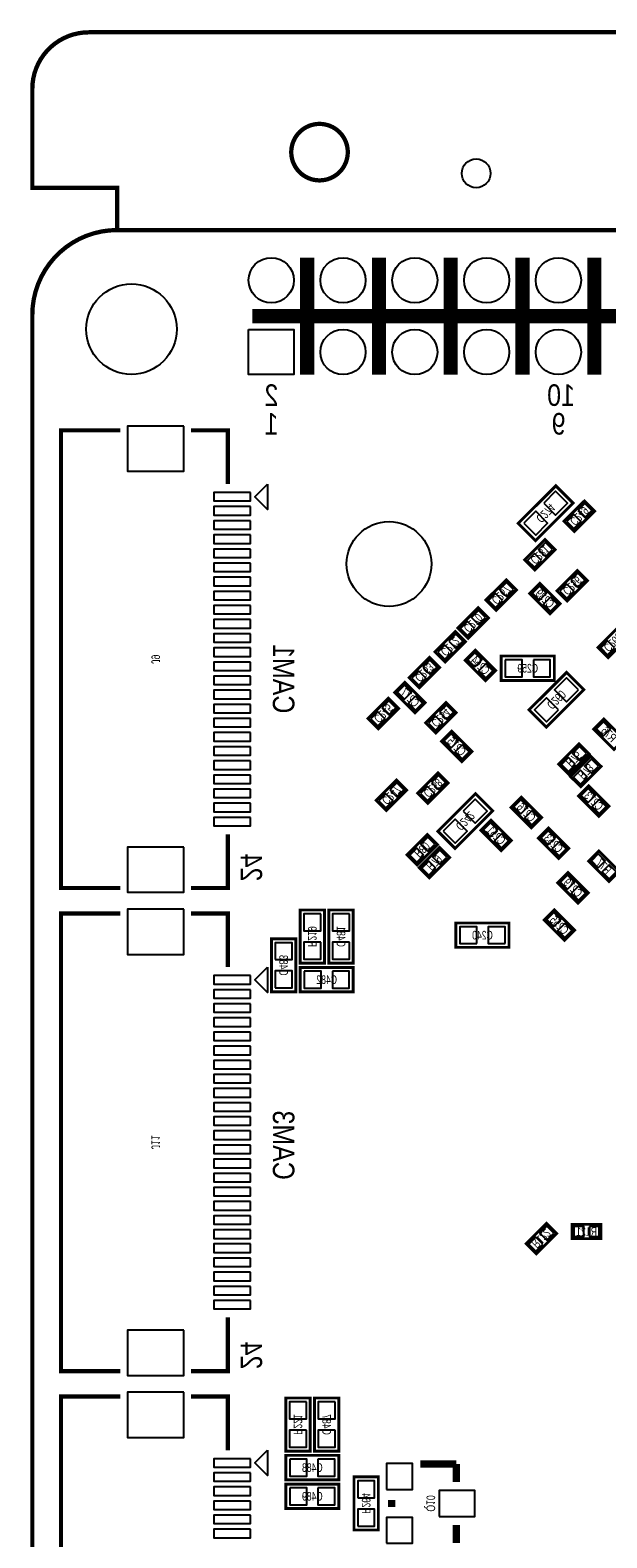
# Model space of a CAD drawing. Extents: x 0 to 125, y -7 to 87.
# Tile 2 of 13: x 0 to 20, y 34 to 87. Entities that reach past the tile are written whole.
import ezdxf
from ezdxf.enums import TextEntityAlignment as Align

# ---------------------------------------------------------------- set-up
doc = ezdxf.new("R2010")
doc.units = 0
for name, color, linetype in [('BG_OUTLINE', 12, 'CONTINUOUS'), ('BG_SILKSCREEN_BOTTOM', 150, 'CONTINUOUS'), ('PG_SILKSCREEN_BOTTOM', 150, 'CONTINUOUS'), ('PIN_BOTTOM', 202, 'CONTINUOUS'), ('RD_SILKSCREEN_BOTTOM', 150, 'CONTINUOUS')]:
    doc.layers.add(name, color=color, linetype=linetype)

msp = doc.modelspace()

# ---------------------------------------------------------------- linework, layer by layer
at = {"layer": 'BG_OUTLINE', "const_width": 0.1524}
for points in [[(2.999994, 80.000094), (2.999994, 81.500091), (0, 81.500091), (0, 85.000084, -0.414214), (1.999996, 87.00008), (123.000008, 87.00008, -0.414214), (125.000004, 85.000084), (125.000004, 81.500091), (122.00001, 81.500091), (122.00001, 80.000094)], [(11.159998, 82.758077, 1), (9.160002, 82.758077, 1), (11.159998, 82.758077)], [(125.000004, 77.0001), (125.000004, 2.999994, -0.414214), (122.00001, 0), (2.999994, 0, -0.414214), (0, 2.999994), (0, 77.0001, -0.414214), (2.999994, 80.000094), (122.00001, 80.000094, -0.414214), (125.000004, 77.0001)]]:
    msp.add_lwpolyline(points, format="xyb", dxfattribs=at)
at = {"layer": 'PG_SILKSCREEN_BOTTOM'}
for points, const_width in [([(9.721977, 74.882096), (9.721977, 79.022092)], 0.499999), ([(12.261977, 74.882096), (12.261977, 79.022092)], 0.499999), ([(14.801977, 74.882096), (14.801977, 79.022092)], 0.499999), ([(17.341977, 74.882096), (17.341977, 79.022092)], 0.499999), ([(19.881977, 74.882096), (19.881977, 79.022092)], 0.499999), ([(7.781976, 76.952094), (57.581978, 76.952094)], 0.499999), ([(3.115996, 72.909989), (1.016, 72.909989), (1.016, 56.70997), (3.115996, 56.70997)], 0.150012), ([(5.615991, 72.909989), (6.915988, 72.909989), (6.915988, 71.009967)], 0.150012), ([(17.801793, 69.007126), (19.130874, 70.336207), (18.520207, 70.946874), (17.191126, 69.617793), (17.801793, 69.007126)], 0.1016), ([(18.81599, 69.695797), (19.534403, 70.41421), (19.89361, 70.055003), (19.175197, 69.33659), (18.81599, 69.695797)], 0.1016), ([(18.49661, 68.683403), (17.778197, 67.96499), (17.41899, 68.324197), (18.137403, 69.04261), (18.49661, 68.683403)], 0.1016), ([(18.56199, 67.231997), (19.280403, 67.95041), (19.63961, 67.591203), (18.921197, 66.87279), (18.56199, 67.231997)], 0.1016), ([(17.12501, 67.261003), (16.406597, 66.54259), (16.04739, 66.901797), (16.765803, 67.62021), (17.12501, 67.261003)], 0.1016), ([(17.955997, 67.49321), (18.67441, 66.774797), (18.315203, 66.41559), (17.59679, 67.134003), (17.955997, 67.49321)], 0.1016), ([(16.13441, 66.270403), (15.415997, 65.55199), (15.05679, 65.911197), (15.775203, 66.62961), (16.13441, 66.270403)], 0.1016), ([(14.24399, 65.072997), (14.962403, 65.79141), (15.32161, 65.432203), (14.603197, 64.71379), (14.24399, 65.072997)], 0.1016), ([(21.08741, 65.584603), (20.368997, 64.86619), (20.00979, 65.225397), (20.728203, 65.94381), (21.08741, 65.584603)], 0.1016), ([(16.029203, 64.05339), (15.31079, 64.771803), (15.669997, 65.13101), (16.38841, 64.412597), (16.029203, 64.05339)], 0.1016), ([(13.32959, 64.158597), (14.048003, 64.87701), (14.40721, 64.517803), (13.688797, 63.79939), (13.32959, 64.158597)], 0.1016), ([(16.5862, 64.0588), (18.4658, 64.0588), (18.4658, 64.9224), (16.5862, 64.9224), (16.5862, 64.0588)], 0.1016), ([(18.901207, 64.342874), (17.572126, 63.013793), (18.182793, 62.403126), (19.511874, 63.732207), (18.901207, 64.342874)], 0.1016), ([(13.180797, 63.98801), (13.89921, 63.269597), (13.540003, 62.91039), (12.82159, 63.628803), (13.180797, 63.98801)], 0.1016), ([(11.88179, 62.710797), (12.600203, 63.42921), (12.95941, 63.070003), (12.240997, 62.35159), (11.88179, 62.710797)], 0.1016), ([(13.91379, 62.558397), (14.632203, 63.27681), (14.99141, 62.917603), (14.272997, 62.19919), (13.91379, 62.558397)], 0.1016), ([(20.218908, 62.692102), (20.937322, 61.973689), (20.578115, 61.614482), (19.859701, 62.332895), (20.218908, 62.692102)], 0.1016), ([(14.831797, 62.26081), (15.55021, 61.542397), (15.191003, 61.18319), (14.47259, 61.901603), (14.831797, 62.26081)], 0.1016), ([(19.69803, 61.452811), (18.979617, 60.734397), (18.62041, 61.093604), (19.338823, 61.812018), (19.69803, 61.452811)], 0.1016), ([(20.12221, 61.012603), (19.403797, 60.29419), (19.04459, 60.653397), (19.763003, 61.37181), (20.12221, 61.012603)], 0.1016), ([(13.63439, 60.069197), (14.352803, 60.78761), (14.71201, 60.428403), (13.993597, 59.70999), (13.63439, 60.069197)], 0.1016), ([(12.16119, 59.815197), (12.879603, 60.53361), (13.23881, 60.174403), (12.520397, 59.45599), (12.16119, 59.815197)], 0.1016), ([(20.042403, 59.25279), (19.32399, 59.971203), (19.683197, 60.33041), (20.40161, 59.611997), (20.042403, 59.25279)], 0.1016), ([(14.956993, 58.110526), (16.286074, 59.439607), (15.675407, 60.050274), (14.346326, 58.721193), (14.956993, 58.110526)], 0.1016), ([(17.654803, 58.84639), (16.93639, 59.564803), (17.295597, 59.92401), (18.01401, 59.205597), (17.654803, 58.84639)], 0.1016), ([(16.228797, 59.11121), (16.94721, 58.392797), (16.588003, 58.03359), (15.86959, 58.752003), (16.228797, 59.11121)], 0.1016), ([(18.620003, 57.75419), (17.90159, 58.472603), (18.260797, 58.83181), (18.97921, 58.113397), (18.620003, 57.75419)], 0.1016), ([(5.615991, 56.70997), (6.915988, 56.70997), (6.915988, 58.609992)], 0.150012), ([(14.33101, 58.244003), (13.612597, 57.52559), (13.25339, 57.884797), (13.971803, 58.60321), (14.33101, 58.244003)], 0.1016), ([(14.76281, 57.786803), (14.044397, 57.06839), (13.68519, 57.427597), (14.403603, 58.14601), (14.76281, 57.786803)], 0.1016), ([(20.398003, 56.94139), (19.67959, 57.659803), (20.038797, 58.01901), (20.75721, 57.300597), (20.398003, 56.94139)], 0.1016), ([(19.305803, 56.17939), (18.58739, 56.897803), (18.946597, 57.25701), (19.66501, 56.538597), (19.305803, 56.17939)], 0.1016), ([(3.115996, 55.809998), (1.016, 55.809998), (1.016, 39.609979), (3.115996, 39.609979)], 0.150012), ([(5.615991, 55.809998), (6.915988, 55.809998), (6.915988, 53.909976)], 0.150012), ([(9.4742, 55.9308), (9.4742, 54.0512), (10.3378, 54.0512), (10.3378, 55.9308), (9.4742, 55.9308)], 0.1016), ([(10.4902, 55.9308), (10.4902, 54.0512), (11.3538, 54.0512), (11.3538, 55.9308), (10.4902, 55.9308)], 0.1016), ([(16.8656, 55.4736), (14.986, 55.4736), (14.986, 54.61), (16.8656, 54.61), (16.8656, 55.4736)], 0.1016), ([(18.463997, 55.93621), (19.18241, 55.217797), (18.823203, 54.85859), (18.10479, 55.577003), (18.463997, 55.93621)], 0.1016), ([(9.3218, 53.0352), (9.3218, 54.9148), (8.4582, 54.9148), (8.4582, 53.0352), (9.3218, 53.0352)], 0.1016), ([(9.4742, 53.0352), (11.3538, 53.0352), (11.3538, 53.8988), (9.4742, 53.8988), (9.4742, 53.0352)], 0.1016), ([(18.54741, 44.477203), (17.828997, 43.75879), (17.46979, 44.117997), (18.188203, 44.83641), (18.54741, 44.477203)], 0.1016), ([(19.1008, 44.8056), (20.1168, 44.8056), (20.1168, 44.2976), (19.1008, 44.2976), (19.1008, 44.8056)], 0.1016), ([(5.615991, 39.609979), (6.915988, 39.609979), (6.915988, 41.510001)], 0.150012), ([(3.115996, 38.710006), (1.016, 38.710006), (1.016, 22.509988), (3.115996, 22.509988)], 0.150012), ([(5.615991, 38.710006), (6.915988, 38.710006), (6.915988, 36.809985)], 0.150012), ([(8.9662, 38.6588), (8.9662, 36.7792), (9.8298, 36.7792), (9.8298, 38.6588), (8.9662, 38.6588)], 0.1016), ([(9.9822, 38.6588), (9.9822, 36.7792), (10.8458, 36.7792), (10.8458, 38.6588), (9.9822, 38.6588)], 0.1016), ([(8.9662, 35.7632), (10.8458, 35.7632), (10.8458, 36.6268), (8.9662, 36.6268), (8.9662, 35.7632)], 0.1016), ([(14.9987, 36.322), (13.7287, 36.322)], 0.254), ([(14.9987, 35.687), (14.9987, 36.322)], 0.254), ([(12.2428, 33.9852), (12.2428, 35.8648), (11.3792, 35.8648), (11.3792, 33.9852), (12.2428, 33.9852)], 0.1016), ([(8.9662, 34.7472), (10.8458, 34.7472), (10.8458, 35.6108), (8.9662, 35.6108), (8.9662, 34.7472)], 0.1016), ([(12.7127, 34.798), (12.7127, 35.052)], 0.254), ([(14.9987, 34.163), (14.9987, 33.528)], 0.254)]:
    msp.add_lwpolyline(points, dxfattribs=dict(at, const_width=const_width))
for points in [[(8.315985, 71.008977), (8.315985, 70.110985), (7.86699, 70.559981)], [(8.315985, 53.908985), (8.315985, 53.010994), (7.86699, 53.45999)], [(8.315985, 36.808994), (8.315985, 35.911003), (7.86699, 36.359998)]]:
    msp.add_lwpolyline(points, close=True, dxfattribs=at)
at = {"layer": 'PIN_BOTTOM'}
for points in [[(7.651877, 76.482194), (9.252077, 76.482194), (9.252077, 74.881994), (7.651877, 74.881994)], [(5.364988, 73.059925), (3.364992, 73.059925), (3.364992, 71.46003), (5.364988, 71.46003)], [(7.71699, 70.709981), (6.416992, 70.709981), (6.416992, 70.409981), (7.71699, 70.409981)], [(18.090634, 70.330466), (18.514466, 69.906634), (18.938299, 70.330466), (18.514466, 70.754299)], [(7.71699, 70.209981), (6.416992, 70.209981), (6.416992, 69.909982), (7.71699, 69.909982)], [(17.383701, 69.623534), (17.807534, 69.199701), (18.231366, 69.623534), (17.807534, 70.047366)], [(18.912791, 69.680887), (19.160287, 69.433391), (19.407783, 69.680887), (19.160287, 69.928383)], [(19.301817, 70.069913), (19.549313, 69.822417), (19.796809, 70.069913), (19.549313, 70.317409)], [(7.71699, 69.709982), (6.416992, 69.709982), (6.416992, 69.409983), (7.71699, 69.409983)], [(7.71699, 69.209983), (6.416992, 69.209983), (6.416992, 68.909984), (7.71699, 68.909984)], [(18.399809, 68.698313), (18.152313, 68.945809), (17.904817, 68.698313), (18.152313, 68.450817)], [(7.71699, 68.709984), (6.416992, 68.709984), (6.416992, 68.409985), (7.71699, 68.409985)], [(18.010783, 68.309287), (17.763287, 68.556783), (17.515791, 68.309287), (17.763287, 68.061791)], [(7.71699, 68.209985), (6.416992, 68.209985), (6.416992, 67.909986), (7.71699, 67.909986)], [(19.047817, 67.606113), (19.295313, 67.358617), (19.542809, 67.606113), (19.295313, 67.853609)], [(7.71699, 67.709986), (6.416992, 67.709986), (6.416992, 67.409987), (7.71699, 67.409987)], [(17.028209, 67.275913), (16.780713, 67.523409), (16.533217, 67.275913), (16.780713, 67.028417)], [(17.941087, 67.396409), (17.693591, 67.148913), (17.941087, 66.901417), (18.188583, 67.148913)], [(18.658791, 67.217087), (18.906287, 66.969591), (19.153783, 67.217087), (18.906287, 67.464583)], [(7.71699, 67.209987), (6.416992, 67.209987), (6.416992, 66.909988), (7.71699, 66.909988)], [(16.639183, 66.886887), (16.391687, 67.134383), (16.144191, 66.886887), (16.391687, 66.639391)], [(18.330113, 67.007383), (18.082617, 66.759887), (18.330113, 66.512391), (18.577609, 66.759887)], [(7.71699, 66.709988), (6.416992, 66.709988), (6.416992, 66.409989), (7.71699, 66.409989)], [(7.71699, 66.20999), (6.416992, 66.20999), (6.416992, 65.90999), (7.71699, 65.90999)], [(16.037609, 66.285313), (15.790113, 66.532809), (15.542617, 66.285313), (15.790113, 66.037817)], [(7.71699, 65.709991), (6.416992, 65.709991), (6.416992, 65.409991), (7.71699, 65.409991)], [(14.729817, 65.447113), (14.977313, 65.199617), (15.224809, 65.447113), (14.977313, 65.694609)], [(15.648583, 65.896287), (15.401087, 66.143783), (15.153591, 65.896287), (15.401087, 65.648791)], [(7.71699, 65.209992), (6.416992, 65.209992), (6.416992, 64.909992), (7.71699, 64.909992)], [(14.340791, 65.058087), (14.588287, 64.810591), (14.835783, 65.058087), (14.588287, 65.305583)], [(20.601583, 65.210487), (20.354087, 65.457983), (20.106591, 65.210487), (20.354087, 64.962991)], [(7.71699, 64.709967), (6.416992, 64.709967), (6.416992, 64.409968), (7.71699, 64.409968)], [(13.815417, 64.532713), (14.062913, 64.285217), (14.310409, 64.532713), (14.062913, 64.780209)], [(15.655087, 64.539217), (15.902583, 64.786713), (15.655087, 65.034209), (15.407591, 64.786713)], [(16.044113, 64.150191), (16.291609, 64.397687), (16.044113, 64.645183), (15.796617, 64.397687)], [(16.726433, 64.790295), (16.726433, 64.190905), (17.325823, 64.190905), (17.325823, 64.790295)], [(17.726177, 64.790295), (17.726177, 64.190905), (18.325567, 64.190905), (18.325567, 64.790295)], [(7.71699, 64.209968), (6.416992, 64.209968), (6.416992, 63.909969), (7.71699, 63.909969)], [(13.426391, 64.143687), (13.673887, 63.896191), (13.921383, 64.143687), (13.673887, 64.391183)], [(19.319299, 63.726466), (18.895466, 64.150299), (18.471634, 63.726466), (18.895466, 63.302634)], [(7.71699, 63.709969), (6.416992, 63.709969), (6.416992, 63.40997), (7.71699, 63.40997)], [(13.165887, 63.891209), (12.918391, 63.643713), (13.165887, 63.396217), (13.413383, 63.643713)], [(7.71699, 63.20997), (6.416992, 63.20997), (6.416992, 62.909971), (7.71699, 62.909971)], [(12.367617, 63.084913), (12.615113, 62.837417), (12.862609, 63.084913), (12.615113, 63.332409)], [(13.554913, 63.502183), (13.307417, 63.254687), (13.554913, 63.007191), (13.802409, 63.254687)], [(14.399617, 62.932513), (14.647113, 62.685017), (14.894609, 62.932513), (14.647113, 63.180009)], [(18.612366, 63.019534), (18.188534, 63.443366), (17.764701, 63.019534), (18.188534, 62.595701)], [(7.71699, 62.709971), (6.416992, 62.709971), (6.416992, 62.409972), (7.71699, 62.409972)], [(11.978591, 62.695887), (12.226087, 62.448391), (12.473583, 62.695887), (12.226087, 62.943383)], [(14.010591, 62.543487), (14.258087, 62.295991), (14.505583, 62.543487), (14.258087, 62.790983)], [(20.203998, 62.595301), (19.956502, 62.347805), (20.203998, 62.100309), (20.451494, 62.347805)], [(7.71699, 62.209972), (6.416992, 62.209972), (6.416992, 61.909973), (7.71699, 61.909973)], [(14.816887, 62.164009), (14.569391, 61.916513), (14.816887, 61.669017), (15.064383, 61.916513)], [(7.71699, 61.709973), (6.416992, 61.709973), (6.416992, 61.409974), (7.71699, 61.409974)], [(15.205913, 61.774983), (14.958417, 61.527487), (15.205913, 61.279991), (15.453409, 61.527487)], [(19.601229, 61.467721), (19.353733, 61.715216), (19.106237, 61.467721), (19.353733, 61.220225)], [(7.71699, 61.209974), (6.416992, 61.209974), (6.416992, 60.909975), (7.71699, 60.909975)], [(19.212203, 61.078694), (18.964707, 61.32619), (18.717211, 61.078694), (18.964707, 60.831198)], [(19.636383, 60.638487), (19.388887, 60.885983), (19.141391, 60.638487), (19.388887, 60.390991)], [(20.025409, 61.027513), (19.777913, 61.275009), (19.530417, 61.027513), (19.777913, 60.780017)], [(7.71699, 60.709975), (6.416992, 60.709975), (6.416992, 60.409976), (7.71699, 60.409976)], [(12.647017, 60.189313), (12.894513, 59.941817), (13.142009, 60.189313), (12.894513, 60.436809)], [(14.120217, 60.443313), (14.367713, 60.195817), (14.615209, 60.443313), (14.367713, 60.690809)], [(7.71699, 60.209976), (6.416992, 60.209976), (6.416992, 59.909977), (7.71699, 59.909977)], [(12.257991, 59.800287), (12.505487, 59.552791), (12.752983, 59.800287), (12.505487, 60.047783)], [(13.731191, 60.054287), (13.978687, 59.806791), (14.226183, 60.054287), (13.978687, 60.301783)], [(15.245834, 59.433866), (15.669666, 59.010034), (16.093499, 59.433866), (15.669666, 59.857699)], [(17.280687, 59.332217), (17.528183, 59.579713), (17.280687, 59.827209), (17.033191, 59.579713)], [(19.668287, 59.738617), (19.915783, 59.986113), (19.668287, 60.233609), (19.420791, 59.986113)], [(20.057313, 59.349591), (20.304809, 59.597087), (20.057313, 59.844583), (19.809817, 59.597087)], [(7.71699, 59.709977), (6.416992, 59.709977), (6.416992, 59.409978), (7.71699, 59.409978)], [(17.669713, 58.943191), (17.917209, 59.190687), (17.669713, 59.438183), (17.422217, 59.190687)], [(7.71699, 59.209978), (6.416992, 59.209978), (6.416992, 58.909979), (7.71699, 58.909979)], [(14.538901, 58.726934), (14.962734, 58.303101), (15.386566, 58.726934), (14.962734, 59.150766)], [(16.213887, 59.014409), (15.966391, 58.766913), (16.213887, 58.519417), (16.461383, 58.766913)], [(18.245887, 58.240017), (18.493383, 58.487513), (18.245887, 58.735009), (17.998391, 58.487513)], [(14.234209, 58.258913), (13.986713, 58.506409), (13.739217, 58.258913), (13.986713, 58.011417)], [(16.602913, 58.625383), (16.355417, 58.377887), (16.602913, 58.130391), (16.850409, 58.377887)], [(18.634913, 57.850991), (18.882409, 58.098487), (18.634913, 58.345983), (18.387417, 58.098487)], [(5.364988, 58.159929), (3.364992, 58.159929), (3.364992, 56.560034), (5.364988, 56.560034)], [(13.845183, 57.869887), (13.597687, 58.117383), (13.350191, 57.869887), (13.597687, 57.622391)], [(14.276983, 57.412687), (14.029487, 57.660183), (13.781991, 57.412687), (14.029487, 57.165191)], [(14.666009, 57.801713), (14.418513, 58.049209), (14.171017, 57.801713), (14.418513, 57.554217)], [(20.023887, 57.427217), (20.271383, 57.674713), (20.023887, 57.922209), (19.776391, 57.674713)], [(18.931687, 56.665217), (19.179183, 56.912713), (18.931687, 57.160209), (18.684191, 56.912713)], [(20.412913, 57.038191), (20.660409, 57.285687), (20.412913, 57.533183), (20.165417, 57.285687)], [(19.320713, 56.276191), (19.568209, 56.523687), (19.320713, 56.771183), (19.073217, 56.523687)], [(5.364988, 55.959934), (3.364992, 55.959934), (3.364992, 54.360039), (5.364988, 54.360039)], [(10.205695, 55.790567), (9.606305, 55.790567), (9.606305, 55.191177), (10.205695, 55.191177)], [(11.221695, 55.790567), (10.622305, 55.790567), (10.622305, 55.191177), (11.221695, 55.191177)], [(18.449087, 55.839409), (18.201591, 55.591913), (18.449087, 55.344417), (18.696583, 55.591913)], [(15.725623, 54.742105), (15.725623, 55.341495), (15.126233, 55.341495), (15.126233, 54.742105)], [(16.725367, 54.742105), (16.725367, 55.341495), (16.125977, 55.341495), (16.125977, 54.742105)], [(18.838113, 55.450383), (18.590617, 55.202887), (18.838113, 54.955391), (19.085609, 55.202887)], [(8.590305, 54.175177), (9.189695, 54.175177), (9.189695, 54.774567), (8.590305, 54.774567)], [(10.205695, 54.790823), (9.606305, 54.790823), (9.606305, 54.191433), (10.205695, 54.191433)], [(11.221695, 54.790823), (10.622305, 54.790823), (10.622305, 54.191433), (11.221695, 54.191433)], [(7.71699, 53.609989), (6.416992, 53.609989), (6.416992, 53.30999), (7.71699, 53.30999)], [(8.590305, 53.175433), (9.189695, 53.175433), (9.189695, 53.774823), (8.590305, 53.774823)], [(9.614433, 53.766695), (9.614433, 53.167305), (10.213823, 53.167305), (10.213823, 53.766695)], [(10.614177, 53.766695), (10.614177, 53.167305), (11.213567, 53.167305), (11.213567, 53.766695)], [(7.71699, 53.10999), (6.416992, 53.10999), (6.416992, 52.809991), (7.71699, 52.809991)], [(7.71699, 52.609991), (6.416992, 52.609991), (6.416992, 52.309992), (7.71699, 52.309992)], [(7.71699, 52.109992), (6.416992, 52.109992), (6.416992, 51.809993), (7.71699, 51.809993)], [(7.71699, 51.609993), (6.416992, 51.609993), (6.416992, 51.309994), (7.71699, 51.309994)], [(7.71699, 51.109994), (6.416992, 51.109994), (6.416992, 50.809995), (7.71699, 50.809995)], [(7.71699, 50.609995), (6.416992, 50.609995), (6.416992, 50.309996), (7.71699, 50.309996)], [(7.71699, 50.109996), (6.416992, 50.109996), (6.416992, 49.809997), (7.71699, 49.809997)], [(7.71699, 49.609997), (6.416992, 49.609997), (6.416992, 49.309998), (7.71699, 49.309998)], [(7.71699, 49.109998), (6.416992, 49.109998), (6.416992, 48.809999), (7.71699, 48.809999)], [(7.71699, 48.609999), (6.416992, 48.609999), (6.416992, 48.31), (7.71699, 48.31)], [(7.71699, 48.11), (6.416992, 48.11), (6.416992, 47.810001), (7.71699, 47.810001)], [(7.71699, 47.609976), (6.416992, 47.609976), (6.416992, 47.309976), (7.71699, 47.309976)], [(7.71699, 47.109977), (6.416992, 47.109977), (6.416992, 46.809977), (7.71699, 46.809977)], [(7.71699, 46.609978), (6.416992, 46.609978), (6.416992, 46.309979), (7.71699, 46.309979)], [(7.71699, 46.109979), (6.416992, 46.109979), (6.416992, 45.809979), (7.71699, 45.809979)], [(7.71699, 45.60998), (6.416992, 45.60998), (6.416992, 45.309981), (7.71699, 45.309981)], [(7.71699, 45.109981), (6.416992, 45.109981), (6.416992, 44.809981), (7.71699, 44.809981)], [(7.71699, 44.609982), (6.416992, 44.609982), (6.416992, 44.309982), (7.71699, 44.309982)], [(18.061583, 44.103087), (17.814087, 44.350583), (17.566591, 44.103087), (17.814087, 43.855591)], [(18.450609, 44.492113), (18.203113, 44.739609), (17.955617, 44.492113), (18.203113, 44.244617)], [(19.158712, 44.726606), (19.158712, 44.376594), (19.508724, 44.376594), (19.508724, 44.726606)], [(19.708876, 44.726606), (19.708876, 44.376594), (20.058888, 44.376594), (20.058888, 44.726606)], [(7.71699, 44.109983), (6.416992, 44.109983), (6.416992, 43.809984), (7.71699, 43.809984)], [(7.71699, 43.609984), (6.416992, 43.609984), (6.416992, 43.309984), (7.71699, 43.309984)], [(7.71699, 43.109985), (6.416992, 43.109985), (6.416992, 42.809985), (7.71699, 42.809985)], [(7.71699, 42.609986), (6.416992, 42.609986), (6.416992, 42.309986), (7.71699, 42.309986)], [(7.71699, 42.109987), (6.416992, 42.109987), (6.416992, 41.809987), (7.71699, 41.809987)], [(5.364988, 41.059938), (3.364992, 41.059938), (3.364992, 39.460043), (5.364988, 39.460043)], [(5.364988, 38.859943), (3.364992, 38.859943), (3.364992, 37.260047), (5.364988, 37.260047)], [(9.697695, 38.518567), (9.098305, 38.518567), (9.098305, 37.919177), (9.697695, 37.919177)], [(10.713695, 38.518567), (10.114305, 38.518567), (10.114305, 37.919177), (10.713695, 37.919177)], [(9.697695, 37.518823), (9.098305, 37.518823), (9.098305, 36.919433), (9.697695, 36.919433)], [(10.713695, 37.518823), (10.114305, 37.518823), (10.114305, 36.919433), (10.713695, 36.919433)], [(7.71699, 36.509998), (6.416992, 36.509998), (6.416992, 36.209999), (7.71699, 36.209999)], [(9.106433, 36.494695), (9.106433, 35.895305), (9.705823, 35.895305), (9.705823, 36.494695)], [(10.106177, 36.494695), (10.106177, 35.895305), (10.705567, 35.895305), (10.705567, 36.494695)], [(12.5349, 35.4203), (13.4493, 35.4203), (13.4493, 36.3347), (12.5349, 36.3347)], [(7.71699, 36.009999), (6.416992, 36.009999), (6.416992, 35.71), (7.71699, 35.71)], [(7.71699, 35.51), (6.416992, 35.51), (6.416992, 35.210001), (7.71699, 35.210001)], [(9.106433, 35.478695), (9.106433, 34.879305), (9.705823, 34.879305), (9.705823, 35.478695)], [(10.106177, 35.478695), (10.106177, 34.879305), (10.705567, 34.879305), (10.705567, 35.478695)], [(11.511305, 35.125177), (12.110695, 35.125177), (12.110695, 35.724567), (11.511305, 35.724567)], [(14.3891, 34.4678), (15.6591, 34.4678), (15.6591, 35.3822), (14.3891, 35.3822)], [(7.71699, 35.010001), (6.416992, 35.010001), (6.416992, 34.710002), (7.71699, 34.710002)], [(11.511305, 34.125433), (12.110695, 34.125433), (12.110695, 34.724823), (11.511305, 34.724823)], [(7.71699, 34.510002), (6.416992, 34.510002), (6.416992, 34.210003), (7.71699, 34.210003)], [(12.5349, 33.5153), (13.4493, 33.5153), (13.4493, 34.4297), (12.5349, 34.4297)], [(7.71699, 34.010003), (6.416992, 34.010003), (6.416992, 33.710004), (7.71699, 33.710004)]]:
    msp.add_lwpolyline(points, close=True, dxfattribs=at)
for centre, radius in [((15.699994, 82.008091), 0.508), ((8.451977, 78.222094), 0.8001), ((10.991977, 78.222094), 0.8001), ((13.531977, 78.222094), 0.8001), ((16.071977, 78.222094), 0.8001), ((18.611977, 78.222094), 0.8001), ((3.507994, 76.4921), 1.599997), ((10.991977, 75.682094), 0.8001), ((13.531977, 75.682094), 0.8001), ((16.071977, 75.682094), 0.8001), ((18.611977, 75.682094), 0.8001), ((12.618314, 68.180712), 1.499997)]:
    msp.add_circle(centre, radius, dxfattribs=at)

# ---------------------------------------------------------------- texts
at = {"layer": 'BG_SILKSCREEN_BOTTOM', "text_generation_flag": 2, "width": 0.866667}
for s, p in [('2', (8.705977, 73.777094)), ('10', (19.196177, 73.777094)), ('1', (8.705977, 72.761094)), ('9', (18.865977, 72.761094))]:
    msp.add_text(s, height=0.762, dxfattribs=at).set_placement(p)
for s, p in [('CAM1', (8.509, 62.8904)), ('CAM3', (8.509, 46.3804))]:
    msp.add_text(s, height=0.762, rotation=270, dxfattribs=at).set_placement(p)
at = {"layer": 'PG_SILKSCREEN_BOTTOM', "text_generation_flag": 2, "width": 0.866667}
for p in [(7.366, 56.9468), (7.366, 39.6748)]:
    msp.add_text('24', height=0.762, rotation=270, dxfattribs=at).set_placement(p)
at = {"layer": 'RD_SILKSCREEN_BOTTOM', "text_generation_flag": 2, "width": 0.75}
for s, rotation, p in [('C274', 225, (18.053456, 70.084975)), ('C249', 225, (19.247256, 69.983375)), ('C281', 225, (17.850256, 68.611775)), ('C267', 225, (16.478656, 67.189375)), ('C239', 315, (18.027548, 66.846933)), ('C256', 225, (18.993256, 67.519575)), ('C270', 225, (15.488056, 66.198775)), ('C266', 225, (20.441056, 65.512975)), ('C272', 225, (14.675256, 65.360575)), ('J9', 270, (4.213606, 64.810335)), ('C263', 225, (13.760856, 64.446175)), ('C264', 315, (15.741548, 64.484733)), ('C277', 315, (13.252348, 63.341733)), ('C260', 225, (18.434456, 63.480975)), ('C245', 225, (12.313056, 62.998375)), ('C254', 225, (14.345056, 62.845975)), ('C275', 315, (14.903348, 61.614533)), ('R76', 315, (20.29046, 62.045825)), ('R75', 225, (19.051676, 61.381183)), ('R73', 225, (19.475856, 60.940975)), ('C258', 225, (14.065656, 60.356775)), ('C247', 225, (12.592456, 60.102775)), ('C273', 315, (19.754748, 59.684133)), ('C242', 225, (15.208656, 59.188375)), ('C276', 315, (17.367148, 59.277733)), ('C251', 315, (16.300348, 58.464933)), ('R80', 225, (13.684656, 58.172375)), ('C253', 315, (18.332348, 58.185533)), ('R79', 225, (14.116456, 57.715175)), ('R77', 315, (20.110348, 57.372733)), ('C279', 315, (19.018148, 56.610733)), ('C255', 315, (18.535548, 55.289933)), ('R219', 270, (9.7536, 54.991356)), ('C481', 270, (10.7696, 54.991356)), ('C483', 270, (8.7376, 53.975356)), ('J11', 270, (4.213606, 47.710344)), ('R122', 225, (17.901056, 44.405575)), ('R221', 270, (9.2456, 37.719356)), ('C487', 270, (10.2616, 37.719356)), ('R264', 270, (11.6586, 34.925356)), ('Q10', 270, (13.9446, 34.925356))]:
    msp.add_text(s, height=0.3048, rotation=rotation, dxfattribs=at).set_placement(p, align=Align.CENTER)
for s, p in [('C259', (17.526, 64.3382)), ('C240', (15.9258, 54.8894)), ('C482', (10.414, 53.3146)), ('R121', (19.6088, 44.3992)), ('C488', (9.906, 36.0426)), ('C489', (9.906, 35.0266))]:
    msp.add_text(s, height=0.3048, dxfattribs=at).set_placement(p, align=Align.CENTER)

doc.saveas('drawing.dxf')
